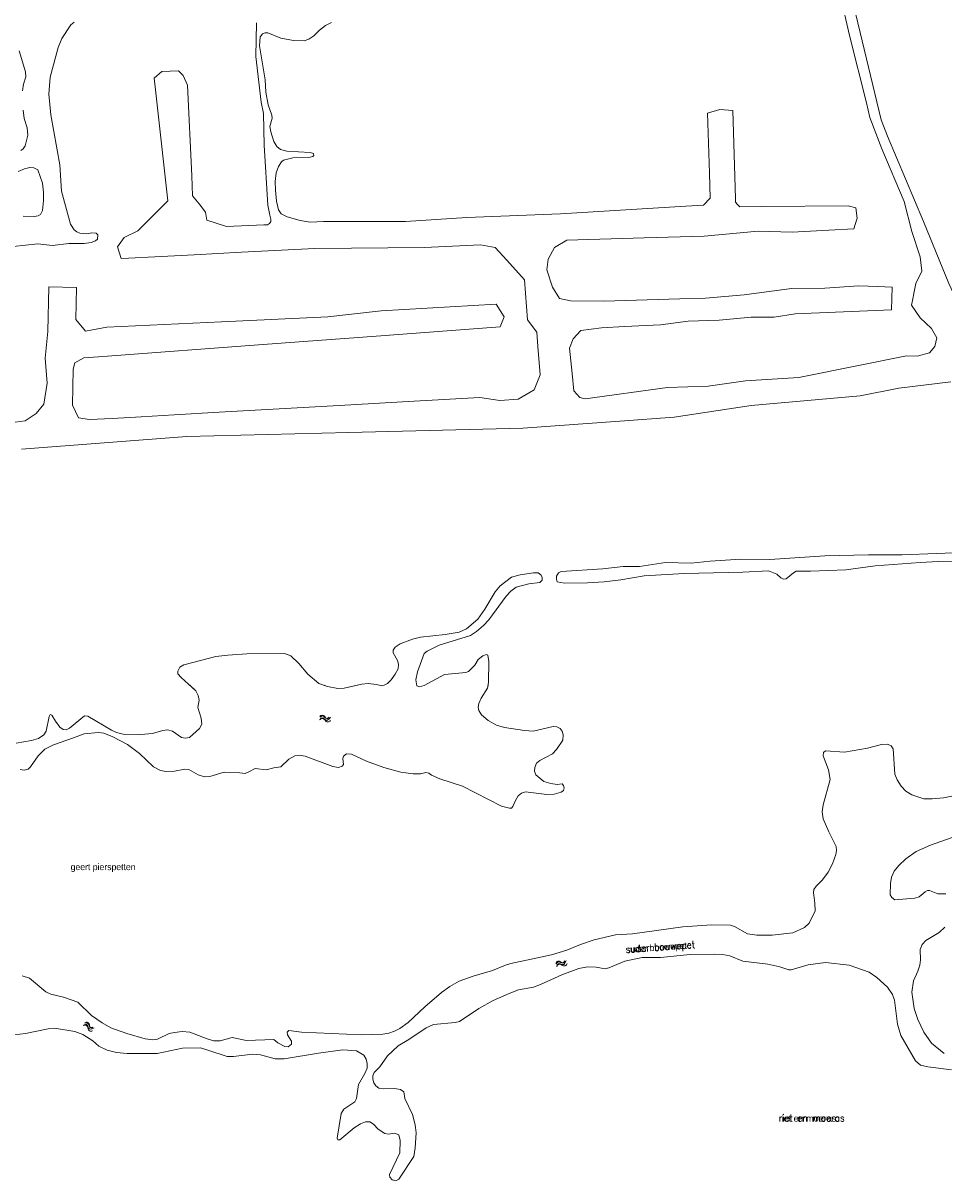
# Model space of a CAD drawing. Header units: metres. Extents: x 189705 to 199106, y 581686 to 588448.
# Tile 38 of 256: x 192396 to 192652, y 583160 to 583483. Entities that reach past the tile are written whole.
import ezdxf

# ---------------------------------------------------------------- set-up
doc = ezdxf.new("R2010")
doc.units = ezdxf.units.M
doc.layers.add('B-WA-OG-GBKN-G', color=7, linetype='Continuous', lineweight=18)
doc.styles.add('Style-Arial', font='arial.ttf')
doc.styles.add('Style-STANDARD', font='STANDARD.shx')
doc.styles.add('Style-WORKING', font='WORKING.shx')

msp = doc.modelspace()

# ---------------------------------------------------------------- linework, layer by layer
at = {"layer": 'B-WA-OG-GBKN-G'}
for p, q in [((192478.673, 583289.472), (192478.98, 583289.74)), ((192478.98, 583289.74), (192479.287, 583289.852)), ((192479.287, 583289.852), (192479.608, 583289.745)), ((192479.608, 583289.745), (192479.921, 583289.484)), ((192480.864, 583289.229), (192481.173, 583289.497)), ((192478.676, 583288.975), (192478.985, 583289.241)), ((192478.985, 583289.241), (192479.294, 583289.351)), ((192479.294, 583289.351), (192479.604, 583289.249)), ((192479.604, 583289.249), (192479.926, 583288.988)), ((192479.921, 583289.484), (192480.235, 583289.224)), ((192479.926, 583288.988), (192480.238, 583288.725)), ((192480.235, 583289.224), (192480.547, 583289.117)), ((192480.238, 583288.725), (192480.55, 583288.619)), ((192480.547, 583289.117), (192480.864, 583289.229)), ((192480.55, 583288.619), (192480.867, 583288.732)), ((192480.867, 583288.732), (192481.176, 583289)), ((192544.473, 583220.759), (192544.669, 583221.117)), ((192544.647, 583220.294), (192544.845, 583220.65)), ((192544.669, 583221.117), (192544.919, 583221.328)), ((192544.845, 583220.65), (192545.098, 583220.86)), ((192544.919, 583221.328), (192545.258, 583221.338)), ((192545.098, 583220.86), (192545.424, 583220.87)), ((192545.258, 583221.338), (192545.641, 583221.201)), ((192545.424, 583220.87), (192545.816, 583220.736)), ((192545.641, 583221.201), (192546.025, 583221.064)), ((192545.816, 583220.736), (192546.2, 583220.597)), ((192546.025, 583221.064), (192546.354, 583221.072)), ((192546.2, 583220.597), (192546.529, 583220.605)), ((192546.354, 583221.072), (192546.614, 583221.286)), ((192546.529, 583220.605), (192546.788, 583220.82)), ((192546.614, 583221.286), (192546.812, 583221.644)), ((192546.788, 583220.82), (192546.986, 583221.178)), ((192412.909, 583203.812), (192413.302, 583203.917)), ((192413.122, 583204.26), (192413.515, 583204.368)), ((192413.302, 583203.917), (192413.629, 583203.881)), ((192413.515, 583204.368), (192413.84, 583204.335)), ((192413.629, 583203.881), (192413.863, 583203.654)), ((192413.84, 583204.335), (192414.083, 583204.099)), ((192413.863, 583203.654), (192414.04, 583203.279)), ((192414.04, 583203.279), (192414.206, 583202.907)), ((192414.083, 583204.099), (192414.251, 583203.728)), ((192414.206, 583202.907), (192414.44, 583202.675)), ((192414.251, 583203.728), (192414.421, 583203.357)), ((192414.421, 583203.357), (192414.655, 583203.125)), ((192414.44, 583202.675), (192414.776, 583202.639)), ((192414.655, 583203.125), (192414.989, 583203.088)), ((192414.776, 583202.639), (192415.17, 583202.746)), ((192414.989, 583203.088), (192415.384, 583203.195))]:
    msp.add_line(p, q, dxfattribs=at)
at = {"layer": 'B-WA-OG-GBKN-G', "flags": 128}
for points in [[(192607.989, 583492.25), (192610.326, 583492.157), (192618.828, 583493.328), (192623.024, 583491.818), (192623.614, 583490.398), (192626.17, 583479.334), (192630.916, 583460.609), (192631.82, 583456.498), (192635.104, 583447.798), (192641.383, 583433.064)], [(192626.145, 583492.615), (192634.972, 583455.822), (192636.691, 583451.283), (192646.737, 583427.521), (192653.787, 583410.25), (192655.144, 583407.461), (192656.856, 583404.674), (192662.091, 583397.072), (192663.829, 583394.234), (192666.101, 583391.194), (192667.094, 583390.334), (192669.381, 583390.037), (192671.386, 583390.247), (192676.459, 583391.914), (192677.271, 583391.968)], [(192415.1, 583424.416), (192413.604, 583424.055), (192411.8, 583424.303), (192410.935, 583424.656), (192410.145, 583425.238), (192409.124, 583426.757), (192406.651, 583435.968), (192406.166, 583443.28), (192403.725, 583457.265), (192403.143, 583463.027), (192403.506, 583467.701), (192405.683, 583475.986), (192406.766, 583478.454), (192409.265, 583482.296), (192410.176, 583483.01)], [(192479.667, 583427.499), (192475.884, 583427.36), (192473.139, 583427.783), (192469.504, 583428.863), (192467.8, 583429.67), (192467.11, 583430.76), (192466.516, 583433.221), (192466.224, 583436.267), (192466.19, 583438.68), (192466.435, 583441.119), (192467.139, 583442.873), (192467.896, 583444.17), (192468.453, 583444.578), (192471.117, 583445.298), (192475.586, 583445.339), (192476.625, 583445.621), (192476.929, 583445.901), (192476.851, 583446.511), (192475.936, 583446.711), (192469.409, 583447.095), (192467.654, 583447.598), (192466.636, 583448.381), (192465.817, 583449.852), (192464.944, 583452.516), (192464.709, 583453.962), (192465.335, 583456.275), (192465.256, 583457.189), (192464.254, 583460.056), (192463.529, 583463.506), (192463.389, 583467.011), (192461.829, 583476.453), (192461.947, 583478.916), (192462.629, 583479.756), (192463.39, 583480.038), (192464.1, 583480.066), (192467.712, 583478.605), (192471.245, 583477.982), (192474.216, 583477.89), (192475.509, 583478.301), (192476.954, 583479.245), (192478.547, 583480.799), (192480.193, 583482.075), (192481.89, 583482.994)], [(192460.992, 583482.874), (192460.825, 583473.452), (192462.22, 583460.811), (192462.892, 583457.613), (192463.129, 583448.751), (192464.082, 583432.095), (192464.652, 583429.303)], [(192394.844, 583475.087), (192396.593, 583469.252), (192396.675, 583467.779), (192396.073, 583465.796), (192395.827, 583463.943)], [(192432.472, 583467.441), (192434.606, 583469.299)], [(192432.837, 583464.17), (192432.472, 583467.441)], [(192434.606, 583469.299), (192436.905, 583469.388)], [(192436.905, 583469.388), (192439.205, 583469.476)], [(192439.205, 583469.476), (192440.531, 583468.15)], [(192440.531, 583468.15), (192441.769, 583465.496)], [(192436.275, 583433.319), (192432.837, 583464.17)], [(192441.769, 583465.496), (192442.919, 583440.29)], [(192395.948, 583458.584), (192396.211, 583456.249), (192397.111, 583453.611), (192397.246, 583451.554), (192396.546, 583448.632), (192395.99, 583447.766), (192395.281, 583447.307)], [(192586.577, 583457.67), (192590.028, 583458.683)], [(192587.125, 583440.976), (192586.577, 583457.67)], [(192590.028, 583458.683), (192593.672, 583458.455)], [(192593.672, 583458.455), (192594.355, 583433.973)], [(192395.962, 583429), (192399.034, 583428.959), (192400.125, 583429.114), (192400.759, 583429.497), (192401.364, 583430.566), (192401.633, 583433.411), (192401.649, 583435.748), (192401.36, 583438.185), (192400.076, 583441.888), (192398.982, 583442.444), (192397.864, 583442.592), (192396.316, 583442.231), (192394.592, 583441.489)], [(192442.919, 583440.29), (192443.174, 583434.706)], [(192587.352, 583434.03), (192587.125, 583440.976)], [(192443.174, 583434.706), (192444.953, 583432.419)], [(192433.367, 583430.385), (192436.275, 583433.319)], [(192444.953, 583432.419), (192446.733, 583430.132)], [(192545.619, 583429.703), (192580.52, 583431.81)], [(192580.52, 583431.81), (192585.44, 583432.107)], [(192585.44, 583432.107), (192587.352, 583434.03)], [(192594.355, 583433.973), (192594.386, 583432.886)], [(192594.386, 583432.886), (192594.982, 583432.265)], [(192594.982, 583432.265), (192595.578, 583431.644)], [(192595.578, 583431.644), (192601.7, 583431.696)], [(192601.7, 583431.696), (192625.782, 583431.898)], [(192625.782, 583431.898), (192627.947, 583431.354)], [(192627.947, 583431.354), (192628.289, 583428.45)], [(192643.491, 583424.713), (192641.383, 583433.064)], [(192427.949, 583424.916), (192433.367, 583430.385)], [(192446.733, 583430.132), (192447.164, 583427.908)], [(192464.652, 583429.303), (192464.96, 583428.212), (192464.938, 583427.577), (192464.559, 583426.967), (192464.002, 583426.609), (192463.012, 583426.606)], [(192502.507, 583427.499), (192519.542, 583428.621)], [(192519.542, 583428.621), (192545.619, 583429.703)], [(192628.289, 583428.45), (192627.72, 583426.685)], [(192424.081, 583423.044), (192427.949, 583424.916)], [(192447.164, 583427.908), (192452.589, 583426.102)], [(192452.589, 583426.102), (192463.012, 583426.606)], [(192479.667, 583427.499), (192502.507, 583427.499)], [(192620.375, 583425.091), (192610.195, 583424.533)], [(192627.328, 583425.473), (192620.375, 583425.091)], [(192627.72, 583426.685), (192627.328, 583425.473)], [(192389.722, 583420.167), (192400.028, 583421.293), (192404.119, 583420.824), (192408.688, 583421.373), (192412.979, 583421.438), (192414.883, 583421.723), (192416.15, 583422.184), (192416.707, 583422.618), (192416.754, 583423.862), (192416.346, 583424.242), (192415.1, 583424.416)], [(192422.224, 583420.479), (192424.081, 583423.044)], [(192547.392, 583422.322), (192543.996, 583420.309)], [(192568.962, 583422.985), (192547.392, 583422.322)], [(192585.644, 583423.497), (192568.962, 583422.985)], [(192600.675, 583424.864), (192585.644, 583423.497)], [(192610.195, 583424.533), (192600.675, 583424.864)], [(192645.867, 583417.708), (192643.491, 583424.713)], [(192423.288, 583417.234), (192422.224, 583420.479)], [(192456.805, 583418.976), (192443.612, 583418.29)], [(192477.235, 583420.037), (192456.805, 583418.976)], [(192507.747, 583420.302), (192477.235, 583420.037)], [(192523.402, 583421.01), (192507.747, 583420.302)], [(192527.46, 583420.301), (192523.402, 583421.01)], [(192530.654, 583416.764), (192527.46, 583420.301)], [(192543.996, 583420.309), (192542.174, 583417.006)], [(192425.289, 583417.338), (192423.288, 583417.234)], [(192432.619, 583417.719), (192425.289, 583417.338)], [(192443.612, 583418.29), (192432.619, 583417.719)], [(192535.607, 583411.281), (192530.654, 583416.764)], [(192542.174, 583417.006), (192541.832, 583414.046)], [(192646.305, 583413.705), (192645.867, 583417.708)], [(192541.832, 583414.046), (192543.427, 583409.263)], [(192644.578, 583410.299), (192646.305, 583413.705)], [(192402.855, 583396.865), (192403.12, 583409.335)], [(192403.12, 583409.335), (192410.805, 583409.172)], [(192410.805, 583409.172), (192410.615, 583400.241)], [(192535.872, 583407.566), (192535.607, 583411.281)], [(192543.427, 583409.263), (192545.356, 583406.077)], [(192596.778, 583407.101), (192609.99, 583408.884)], [(192609.99, 583408.884), (192619.271, 583408.925)], [(192619.271, 583408.925), (192628.755, 583409.654)], [(192628.755, 583409.654), (192633.983, 583409.451)], [(192633.983, 583409.451), (192638.044, 583409.294)], [(192638.044, 583409.294), (192637.799, 583402.981)], [(192644.128, 583407.936), (192644.578, 583410.299)], [(192536.138, 583403.852), (192535.872, 583407.566)], [(192545.356, 583406.077), (192548.421, 583405.44)], [(192557.732, 583405.325), (192578.84, 583405.961)], [(192578.84, 583405.961), (192586.048, 583406.178)], [(192586.048, 583406.178), (192596.778, 583407.101)], [(192643.428, 583404.26), (192643.678, 583405.574)], [(192643.678, 583405.574), (192644.128, 583407.936)], [(192480.803, 583400.999), (192495.719, 583402.702)], [(192495.719, 583402.702), (192527.735, 583404.559)], [(192527.735, 583404.559), (192529.947, 583401.022)], [(192536.403, 583400.137), (192536.138, 583403.852)], [(192548.421, 583405.44), (192557.732, 583405.325)], [(192637.799, 583402.981), (192622.27, 583402.318)], [(192645.805, 583400.695), (192643.428, 583404.26)], [(192410.615, 583400.241), (192413.291, 583397.042)], [(192419.305, 583398.103), (192451.233, 583399.607)], [(192451.233, 583399.607), (192480.803, 583400.999)], [(192529.947, 583401.022), (192528.797, 583398.192)], [(192539.005, 583396.726), (192536.403, 583400.137)], [(192581.216, 583399.765), (192573.475, 583398.793)], [(192589.848, 583400.089), (192581.216, 583399.765)], [(192598.724, 583400.859), (192589.848, 583400.089)], [(192605.168, 583400.859), (192598.724, 583400.859)], [(192610.965, 583401.836), (192605.168, 583400.859)], [(192622.27, 583402.318), (192610.965, 583401.836)], [(192648.995, 583397.693), (192645.805, 583400.695)], [(192402.059, 583389.524), (192402.855, 583396.865)], [(192413.291, 583397.042), (192416.298, 583397.572)], [(192416.298, 583397.572), (192419.305, 583398.103)], [(192528.797, 583398.192), (192493.066, 583395.538)], [(192539.321, 583392.708), (192539.005, 583396.726)], [(192551.346, 583397.171), (192549.138, 583394.821)], [(192557.015, 583397.926), (192551.346, 583397.171)], [(192563.464, 583398.266), (192557.015, 583397.926)], [(192573.475, 583398.793), (192563.464, 583398.266)], [(192650.433, 583395.128), (192648.995, 583397.693)], [(192464.053, 583393.384), (192416.979, 583389.888)], [(192493.066, 583395.538), (192464.053, 583393.384)], [(192539.941, 583384.837), (192539.321, 583392.708)], [(192549.138, 583394.821), (192548.169, 583392.251)], [(192648.432, 583391), (192649.87, 583392.689)], [(192649.87, 583392.689), (192650.433, 583395.128)], [(192402.678, 583382.537), (192402.059, 583389.524)], [(192412.887, 583389.584), (192410.372, 583388.198)], [(192416.979, 583389.888), (192412.887, 583389.584)], [(192548.169, 583392.251), (192548.857, 583385.246)], [(192628.167, 583387.373), (192641.97, 583390.155)], [(192641.97, 583390.155), (192644.992, 583390.062)], [(192644.992, 583390.062), (192648.432, 583391)], [(192409.93, 583386.429), (192409.842, 583381.388)], [(192410.372, 583388.198), (192409.93, 583386.429)], [(192612.029, 583384.12), (192628.167, 583387.373)], [(192538.26, 583380.68), (192539.941, 583384.837)], [(192548.857, 583385.246), (192549.335, 583380.372)], [(192586.76, 583381.681), (192597.143, 583383.182)], [(192597.143, 583383.182), (192612.029, 583384.12)], [(192401.705, 583376.7), (192402.678, 583382.537)], [(192409.842, 583381.388), (192409.753, 583376.346)], [(192533.838, 583378.027), (192538.26, 583380.68)], [(192549.335, 583380.372), (192551.046, 583378.553)], [(192552.547, 583378.178), (192575.439, 583381.305)], [(192575.439, 583381.305), (192586.76, 583381.681)], [(192629.068, 583378.948), (192639.881, 583381.079)], [(192639.881, 583381.079), (192654.404, 583382.894)], [(192399.582, 583374.047), (192401.705, 583376.7)], [(192484.005, 583376.285), (192504.899, 583377.463)], [(192504.899, 583377.463), (192523.135, 583378.49)], [(192523.135, 583378.49), (192528.708, 583377.673)], [(192528.708, 583377.673), (192533.838, 583378.027)], [(192551.046, 583378.553), (192552.547, 583378.178)], [(192598.761, 583376.343), (192629.068, 583378.948)], [(192396.553, 583372), (192399.582, 583374.047)], [(192409.753, 583376.346), (192411.345, 583372.897)], [(192428.856, 583373.178), (192438.045, 583373.696)], [(192438.045, 583373.696), (192450.53, 583374.4)], [(192450.53, 583374.4), (192467.268, 583375.343)], [(192467.268, 583375.343), (192484.005, 583376.285)], [(192577.277, 583373.047), (192598.761, 583376.343)], [(192390.918, 583371.318), (192396.553, 583372)], [(192411.345, 583372.897), (192414.441, 583372.366)], [(192414.441, 583372.366), (192420.72, 583372.72)], [(192420.72, 583372.72), (192428.856, 583373.178)], [(192535.193, 583369.987), (192562.204, 583371.951)], [(192562.204, 583371.951), (192577.277, 583373.047)], [(192395.486, 583364.122), (192441.58, 583367.623)], [(192441.58, 583367.623), (192486.686, 583368.762)], [(192486.686, 583368.762), (192535.193, 583369.987)], [(192669.882, 583332.544), (192650.836, 583332.837), (192645.782, 583332.591), (192633.267, 583331.611), (192625.094, 583330.568), (192615.319, 583330.129), (192611.307, 583330.141), (192610.521, 583329.706), (192608.471, 583328.049), (192607.709, 583327.971), (192607.048, 583328.299), (192605.926, 583329.285), (192603.535, 583330.217), (192596.4, 583329.863), (192580.099, 583329.478), (192568.979, 583328.857), (192562.482, 583327.719), (192557.786, 583327.17), (192553.191, 583326.901), (192546.716, 583326.777), (192544.708, 583327.203), (192544.527, 583327.913), (192544.55, 583328.726), (192545.104, 583329.718), (192545.865, 583330.077), (192557.467, 583330.8), (192563.103, 583331.505), (192567.674, 583331.444), (192574.856, 583332.534), (192582.017, 583332.38), (192587.298, 583332.905), (192595.853, 583333.468), (192603.93, 583333.417), (192619.264, 583334.408), (192631.401, 583334.678), (192640.848, 583334.709), (192659.917, 583335.432)], [(192478.334, 583298.896), (192480.776, 583298.066), (192483.622, 583297.492), (192485.425, 583297.548), (192490.347, 583298.707), (192492.048, 583298.865), (192494.436, 583298.569), (192495.783, 583298.217), (192496.519, 583298.373), (192497.432, 583298.858), (192498.443, 583299.928), (192499.58, 583301.481), (192500.412, 583303.007), (192500.534, 583304.277), (192500.276, 583305.317), (192498.998, 583307.446), (192499.021, 583308.132), (192499.576, 583309.023), (192500.944, 583309.916), (192504.418, 583311.248), (192506.6, 583311.814), (192513.529, 583312.523), (192517.413, 583313.221), (192519.44, 583314.092), (192522.604, 583316.844), (192524.523, 583319.619), (192527.426, 583324.377), (192528.79, 583326.109), (192532.031, 583328.507), (192534.39, 583329.175), (192538.096, 583329.72), (192539.416, 583329.724), (192540.205, 583329.169), (192540.513, 583328.509), (192540.567, 583327.621), (192539.884, 583327.009), (192536.863, 583326.644), (192533.337, 583325.717), (192531.818, 583324.595), (192530.502, 583323.194), (192525.703, 583316.601), (192524.237, 583315.073), (192522.211, 583313.364)], [(192522.211, 583313.364), (192520.615, 583312.267), (192511.814, 583309.52), (192508.468, 583307.884), (192507.709, 583307.272), (192505.824, 583302.11), (192505.351, 583299.9), (192505.636, 583298.276), (192506.348, 583297.947), (192507.693, 583298.308), (192513.344, 583301.399), (192519.259, 583301.952), (192520.019, 583302.26), (192521.765, 583304.017), (192522.698, 583305.57), (192523.989, 583306.59), (192525.029, 583306.974), (192525.386, 583306.772), (192525.697, 583304.97), (192525.618, 583299.18), (192525.294, 583297.553), (192523.578, 583294.83), (192522.898, 583293.33), (192522.749, 583292.263), (192522.931, 583291.375), (192523.622, 583290.158), (192525.481, 583288.59), (192527.848, 583287.277), (192530.008, 583286.65), (192535.599, 583285.779), (192538.062, 583285.584), (192543.593, 583286.949), (192544.61, 583286.825), (192545.526, 583286.345), (192546.112, 583285.636), (192546.345, 583284.621), (192546.275, 583283.097), (192544.558, 583280.476), (192543.369, 583279.304), (192539.872, 583277.464), (192538.961, 583276.673), (192538.482, 583275.529)], [(192404.96, 583288.393), (192406.185, 583286.747), (192407.102, 583286.089), (192407.914, 583286.015), (192408.852, 583286.425), (192413.08, 583289.893), (192414.02, 583289.769), (192420.613, 583285.855), (192421.935, 583285.25), (192423.816, 583284.798), (192428.768, 583284.714), (192431.967, 583284.978), (192434.859, 583285.826), (192436.178, 583286.008), (192437.526, 583285.606), (192440.072, 583283.837), (192441.191, 583283.663), (192442.282, 583283.844), (192445.116, 583286.317), (192445.772, 583287.563), (192445.511, 583289.213), (192444.662, 583292.156), (192444.984, 583294.214), (192444.675, 583295.584), (192444.111, 583296.878), (192439.982, 583300.546), (192439.038, 583301.61), (192439.062, 583302.321), (192439.616, 583303.389), (192440.756, 583304.054), (192449.661, 583306.444), (192452.96, 583306.811), (192458.317, 583307.108), (192468.754, 583307.219), (192470.535, 583306.564), (192472.803, 583304.414), (192475.252, 583301.476), (192478.334, 583298.896)], [(192404.96, 583288.393), (192406.185, 583286.747), (192407.102, 583286.089), (192407.914, 583286.015), (192408.852, 583286.425), (192413.08, 583289.893), (192414.02, 583289.769), (192420.613, 583285.855), (192421.935, 583285.25), (192423.816, 583284.798), (192428.768, 583284.714), (192431.967, 583284.978), (192434.859, 583285.826), (192436.178, 583286.008), (192437.526, 583285.606), (192440.072, 583283.837), (192441.191, 583283.663), (192442.282, 583283.844), (192445.116, 583286.317), (192445.772, 583287.563), (192445.511, 583289.213), (192444.662, 583292.156), (192444.984, 583294.214), (192444.675, 583295.584), (192444.111, 583296.878), (192442.415, 583298.385)], [(192479.838, 583298.385), (192480.776, 583298.066), (192483.622, 583297.492), (192485.425, 583297.548), (192488.978, 583298.385)], [(192495.141, 583298.385), (192495.783, 583298.217), (192496.519, 583298.373), (192496.541, 583298.385)], [(192505.617, 583298.385), (192505.636, 583298.276), (192506.348, 583297.947), (192507.693, 583298.308), (192507.833, 583298.385)], [(192525.46, 583298.385), (192525.294, 583297.553), (192523.578, 583294.83), (192522.898, 583293.33), (192522.749, 583292.263), (192522.931, 583291.375), (192523.622, 583290.158), (192525.481, 583288.59), (192527.848, 583287.277), (192530.008, 583286.65), (192535.599, 583285.779), (192538.062, 583285.584), (192543.593, 583286.949), (192544.61, 583286.825), (192545.526, 583286.345), (192546.112, 583285.636), (192546.345, 583284.621), (192546.275, 583283.097), (192544.558, 583280.476), (192543.369, 583279.304), (192539.872, 583277.464), (192538.961, 583276.673), (192538.482, 583275.529)], [(192639.439, 583272.029), (192640.487, 583270.306), (192641.863, 583268.939), (192643.493, 583267.853), (192646.798, 583266.797), (192649.134, 583266.755), (192652.333, 583267.044), (192668.117, 583270.17), (192670.782, 583270.355), (192673.12, 583270.059), (192679.325, 583267.845), (192683.903, 583266.006), (192686.035, 583265.936), (192695.323, 583267.44), (192698.471, 583267.78), (192699.714, 583268.165), (192700.499, 583268.777), (192700.927, 583269.515), (192700.897, 583271.013), (192697.185, 583285.273), (192694.742, 583293.162), (192693.915, 583298.385)], [(192404.96, 583288.393), (192403.962, 583290.091), (192403.531, 583290.267), (192403.228, 583289.733), (192402.406, 583285.591), (192401.749, 583284.599), (192400.229, 583283.552), (192398.277, 583283.012), (192394.012, 583282.312)], [(192404.96, 583288.393), (192403.962, 583290.091), (192403.531, 583290.267), (192403.228, 583289.733), (192402.406, 583285.591), (192401.749, 583284.599), (192400.229, 583283.552), (192398.277, 583283.012), (192394.012, 583282.312)], [(192395.107, 583274.977), (192396.276, 583274.778), (192397.342, 583275.035), (192398.051, 583275.673), (192400.121, 583278.777), (192401.968, 583280.587), (192404.401, 583281.814), (192409.98, 583283.788)], [(192395.107, 583274.977), (192396.276, 583274.778), (192397.342, 583275.035), (192398.051, 583275.673), (192400.121, 583278.777), (192401.968, 583280.587), (192404.401, 583281.814), (192409.98, 583283.788)], [(192409.98, 583283.788), (192412.948, 583284.839), (192416.983, 583285.258), (192418.457, 583285.085), (192420.95, 583284.028), (192424.995, 583281.908), (192428.332, 583279.404), (192432.257, 583275.634), (192434.267, 583274.625), (192435.766, 583274.351), (192438.102, 583274.434), (192441.021, 583275.002), (192442.087, 583274.956), (192444.683, 583273.44), (192446.488, 583272.913), (192447.961, 583272.943), (192451.969, 583274.15), (192456.337, 583274.038), (192457.786, 583273.865), (192458.85, 583274.249), (192460.573, 583275.245), (192463.673, 583274.849), (192465.804, 583275.415), (192467.708, 583275.701), (192469.985, 583277.79), (192471.657, 583278.71), (192472.824, 583278.892), (192474.476, 583278.669), (192482.233, 583275.774), (192483.834, 583275.449), (192484.797, 583275.833), (192485.201, 583276.343), (192485.018, 583277.967), (192485.192, 583278.679), (192486.028, 583279.342), (192487.451, 583279.194), (192491.598, 583277.227), (192496.404, 583275.491), (192501.183, 583274.212), (192504.588, 583273.715), (192506.645, 583273.697), (192508.167, 583274.057), (192508.955, 583273.958), (192509.693, 583273.377)], [(192409.98, 583283.788), (192412.948, 583284.839), (192416.983, 583285.258), (192418.457, 583285.085), (192420.95, 583284.028), (192424.995, 583281.908), (192428.332, 583279.404), (192432.257, 583275.634), (192434.267, 583274.625), (192435.766, 583274.351), (192438.102, 583274.434), (192441.021, 583275.002), (192442.087, 583274.956), (192444.683, 583273.44), (192446.488, 583272.913), (192447.961, 583272.943), (192451.969, 583274.15), (192456.337, 583274.038), (192457.786, 583273.865), (192458.85, 583274.249), (192460.573, 583275.245), (192463.673, 583274.849), (192465.804, 583275.415), (192467.708, 583275.701), (192469.985, 583277.79), (192471.657, 583278.71), (192472.824, 583278.892), (192474.476, 583278.669), (192482.233, 583275.774), (192483.834, 583275.449), (192484.797, 583275.833), (192485.201, 583276.343), (192485.018, 583277.967), (192485.192, 583278.679), (192486.028, 583279.342), (192487.451, 583279.194), (192491.598, 583277.227), (192496.404, 583275.491), (192501.183, 583274.212), (192504.588, 583273.715), (192506.645, 583273.697), (192508.167, 583274.057), (192508.955, 583273.958), (192509.693, 583273.377)], [(192579.742, 583231.124), (192587.739, 583231.683), (192592.996, 583231.549), (192594.141, 583231.197), (192597.704, 583229.202), (192600.371, 583228.779), (192604.612, 583228.793), (192610.4, 583229.423), (192613.619, 583230.931), (192614.91, 583232.104), (192616.597, 583235.588), (192616.513, 583237.67), (192616.121, 583240.691), (192616.219, 583241.529), (192616.851, 583242.471), (192618.647, 583244.204), (192620.162, 583246.342), (192621.423, 583248.682), (192622.327, 583251.225), (192622.475, 583252.394), (192622.394, 583253.46), (192620.347, 583257.618), (192618.809, 583261.219), (192618.523, 583263.174), (192618.821, 583265.079), (192620.723, 583272.119), (192620.281, 583274.836), (192618.818, 583278.716), (192618.865, 583279.63), (192619.423, 583280.115), (192624.706, 583279.752), (192631.127, 583280.89), (192635.084, 583281.919), (192636.709, 583281.95), (192637.701, 583281.547), (192638.262, 583280.736), (192638.798, 583273.652), (192639.439, 583272.029)], [(192579.742, 583231.124), (192587.739, 583231.683), (192592.996, 583231.549), (192594.141, 583231.197), (192597.704, 583229.202), (192600.371, 583228.779), (192604.612, 583228.793), (192610.4, 583229.423), (192613.619, 583230.931), (192614.91, 583232.104), (192616.597, 583235.588), (192616.513, 583237.67), (192616.121, 583240.691), (192616.219, 583241.529), (192616.851, 583242.471), (192618.647, 583244.204), (192620.162, 583246.342), (192621.423, 583248.682), (192622.327, 583251.225), (192622.475, 583252.394), (192622.394, 583253.46), (192620.347, 583257.618), (192618.809, 583261.219), (192618.523, 583263.174), (192618.821, 583265.079), (192620.723, 583272.119), (192620.281, 583274.836), (192618.818, 583278.716), (192618.865, 583279.63), (192619.423, 583280.115), (192624.706, 583279.752), (192631.127, 583280.89), (192635.084, 583281.919), (192636.709, 583281.95), (192637.701, 583281.547), (192638.262, 583280.736), (192638.798, 583273.652), (192639.439, 583272.029)], [(192509.693, 583273.377), (192512.034, 583272.343), (192518.365, 583270.333), (192529.205, 583264.757), (192531.391, 583264.129), (192532.025, 583264.207), (192532.404, 583264.589), (192533.084, 583266.318), (192533.815, 583267.616), (192534.803, 583268.381), (192535.918, 583268.715), (192541.813, 583267.997), (192543.92, 583268.081), (192545.848, 583268.596), (192546.456, 583269.055), (192546.63, 583269.816), (192546.501, 583270.477), (192546.119, 583270.907), (192544.748, 583270.75), (192542.919, 583271.023), (192541.037, 583271.576), (192538.77, 583273.447), (192538.385, 583274.437), (192538.482, 583275.529)], [(192509.693, 583273.377), (192512.034, 583272.343), (192518.365, 583270.333), (192529.205, 583264.757), (192531.391, 583264.129), (192532.025, 583264.207), (192532.404, 583264.589), (192533.084, 583266.318), (192533.815, 583267.616), (192534.803, 583268.381), (192535.918, 583268.715), (192541.813, 583267.997), (192543.92, 583268.081), (192545.848, 583268.596), (192546.456, 583269.055), (192546.63, 583269.816), (192546.501, 583270.477), (192546.119, 583270.907), (192544.748, 583270.75), (192542.919, 583271.023), (192541.037, 583271.576), (192538.77, 583273.447), (192538.385, 583274.437), (192538.482, 583275.529)], [(192639.439, 583272.029), (192640.487, 583270.306), (192641.863, 583268.939), (192643.493, 583267.853), (192646.798, 583266.797), (192649.134, 583266.755), (192652.333, 583267.044), (192668.117, 583270.17)], [(192662.624, 583258.799), (192648.676, 583253.903), (192644.747, 583252.138), (192641.784, 583250.02), (192639.836, 583248.185), (192638.547, 583246.606), (192637.842, 583244.979), (192637.569, 583243.175), (192637.429, 583240.025), (192637.889, 583239.316), (192638.73, 583238.608), (192644.315, 583239.134), (192645.583, 583239.443), (192647.177, 583240.871), (192647.862, 583241.228), (192648.421, 583241.23), (192650.735, 583240.273), (192652.995, 583240.306)], [(192662.624, 583258.799), (192648.676, 583253.903), (192644.747, 583252.138), (192641.784, 583250.02), (192639.836, 583248.185), (192638.547, 583246.606), (192637.842, 583244.979), (192637.569, 583243.175), (192637.429, 583240.025), (192637.889, 583239.316), (192638.73, 583238.608), (192644.315, 583239.134), (192645.583, 583239.443), (192647.177, 583240.871), (192647.862, 583241.228), (192648.421, 583241.23), (192650.735, 583240.273), (192652.995, 583240.306)], [(192438.129, 583201.679), (192440.261, 583201.94), (192442.395, 583201.82), (192447.253, 583199.906), (192449.058, 583199.404), (192450.81, 583199.359), (192454.158, 583200.284), (192458.174, 583199.434), (192465.792, 583199.713), (192466.887, 583198.802), (192468.897, 583197.794), (192469.811, 583197.746), (192470.723, 583198.409), (192470.668, 583199.247), (192469.646, 583201.046), (192469.517, 583201.783), (192469.946, 583202.266), (192473.529, 583201.821), (192490.19, 583201.038), (192496.132, 583201.236), (192497.781, 583201.52), (192499.379, 583202.085), (192500.874, 583202.852), (192503.205, 583204.485), (192507.885, 583208.868), (192512.466, 583212.87), (192514.847, 583214.528), (192517.38, 583216.01), (192521.286, 583217.394), (192526.714, 583218.961), (192530.365, 583220.446), (192531.812, 583220.883), (192543.179, 583223.333), (192547.414, 583224.667), (192551.217, 583226.229), (192555.022, 583227.512), (192560.933, 583228.902), (192565.655, 583229.197), (192579.742, 583231.124)], [(192438.129, 583201.679), (192440.261, 583201.94), (192442.395, 583201.82), (192447.253, 583199.906), (192449.058, 583199.404), (192450.81, 583199.359), (192454.158, 583200.284), (192458.174, 583199.434), (192465.792, 583199.713), (192466.887, 583198.802), (192468.897, 583197.794), (192469.811, 583197.746), (192470.723, 583198.409), (192470.668, 583199.247), (192469.646, 583201.046), (192469.517, 583201.783), (192469.946, 583202.266), (192473.529, 583201.821), (192490.19, 583201.038), (192496.132, 583201.236), (192497.781, 583201.52), (192499.379, 583202.085), (192500.874, 583202.852), (192503.205, 583204.485), (192507.885, 583208.868), (192512.466, 583212.87), (192514.847, 583214.528), (192517.38, 583216.01), (192521.286, 583217.394), (192526.714, 583218.961), (192530.365, 583220.446), (192531.812, 583220.883), (192543.179, 583223.333), (192547.414, 583224.667), (192551.217, 583226.229), (192555.022, 583227.512), (192560.933, 583228.902), (192565.655, 583229.197), (192579.742, 583231.124)], [(192652.726, 583231.01), (192651.157, 583229.532), (192647.356, 583227.335), (192646.345, 583226.24), (192645.792, 583224.766), (192645.93, 583221.947), (192645.707, 583220.448), (192645.13, 583218.745), (192643.947, 583216.125), (192643.527, 583212.974), (192644.128, 583208.405), (192645.156, 583205.286), (192646.846, 583201.761), (192648.991, 583198.695), (192652.506, 583195.812)], [(192652.726, 583231.01), (192651.157, 583229.532), (192647.356, 583227.335), (192646.345, 583226.24), (192645.792, 583224.766), (192645.93, 583221.947), (192645.707, 583220.448), (192645.13, 583218.745), (192643.947, 583216.125), (192643.527, 583212.974), (192644.128, 583208.405), (192645.156, 583205.286), (192646.846, 583201.761), (192648.991, 583198.695), (192652.506, 583195.812)], [(192581.727, 583223.384), (192573.452, 583222.57), (192568.424, 583222.604), (192563.552, 583221.521), (192559.115, 583219.678), (192558.126, 583219.421), (192555.559, 583219.92), (192553.146, 583220.013), (192550.71, 583219.548), (192546.044, 583217.781), (192540.036, 583215.044), (192538.109, 583214.351), (192533.947, 583213.576), (192531.31, 583212.602), (192526.848, 583210.581), (192522.921, 583208.359), (192517.551, 583204.735), (192516.308, 583204.477), (192510.266, 583203.924), (192508.212, 583203.028), (192503.35, 583199.711), (192500.436, 583197.999), (192497.5, 583195.221), (192495.278, 583192.142), (192493.786, 583190.562), (192493.409, 583189.621), (192493.413, 583188.682), (192493.644, 583187.718), (192494.181, 583186.855), (192495.072, 583186.173), (192496.419, 583186), (192499.365, 583186.112), (192501.118, 583185.786), (192502.034, 583185.129), (192502.295, 583183.327), (192504.421, 583178.839), (192505.194, 583175.947), (192505.481, 583173.714), (192505.192, 583169.573), (192504.796, 583167.134), (192500.605, 583160.847), (192499.819, 583160.388), (192498.752, 583160.689), (192498.089, 583161.423), (192498.035, 583162.109)], [(192581.727, 583223.384), (192573.452, 583222.57), (192568.424, 583222.604), (192563.552, 583221.521), (192559.115, 583219.678), (192558.126, 583219.421), (192555.559, 583219.92), (192553.146, 583220.013), (192550.71, 583219.548), (192546.044, 583217.781), (192540.036, 583215.044), (192538.109, 583214.351), (192533.947, 583213.576), (192531.31, 583212.602), (192526.848, 583210.581), (192522.921, 583208.359), (192517.551, 583204.735), (192516.308, 583204.477), (192510.266, 583203.924), (192508.212, 583203.028), (192503.35, 583199.711), (192500.436, 583197.999), (192497.5, 583195.221), (192495.278, 583192.142), (192493.786, 583190.562), (192493.409, 583189.621), (192493.413, 583188.682), (192493.644, 583187.718), (192494.181, 583186.855), (192495.072, 583186.173), (192496.419, 583186), (192499.365, 583186.112), (192501.118, 583185.786), (192502.034, 583185.129), (192502.295, 583183.327), (192504.421, 583178.839), (192505.194, 583175.947), (192505.481, 583173.714), (192505.192, 583169.573), (192504.796, 583167.134), (192500.605, 583160.847), (192499.819, 583160.388), (192498.752, 583160.689), (192498.089, 583161.423), (192498.035, 583162.109)], [(192581.727, 583223.384), (192588.481, 583223.509), (192590.768, 583223.414), (192592.775, 583223.066), (192596.438, 583221.554), (192603.399, 583220.714), (192606.728, 583219.938), (192609.194, 583219.158), (192609.932, 583219.111), (192614.624, 583220.497), (192619.421, 583221.198), (192626.052, 583220.484), (192631.57, 583218.471), (192633.785, 583217.031), (192636.741, 583214.349), (192638.145, 583212.296), (192638.659, 583210.724), (192639.549, 583203.972), (192640.399, 583200.851), (192644.49, 583193.779), (192645.916, 583192.616), (192647.924, 583192.115), (192654.504, 583191.324)], [(192581.727, 583223.384), (192588.481, 583223.509), (192590.768, 583223.414), (192592.775, 583223.066), (192596.438, 583221.554), (192603.399, 583220.714), (192606.728, 583219.938), (192609.194, 583219.158), (192609.932, 583219.111), (192614.624, 583220.497), (192619.421, 583221.198), (192626.052, 583220.484), (192631.57, 583218.471), (192633.785, 583217.031), (192636.741, 583214.349), (192638.145, 583212.296), (192638.659, 583210.724), (192639.549, 583203.972), (192640.399, 583200.851), (192644.49, 583193.779), (192645.916, 583192.616), (192647.924, 583192.115), (192654.504, 583191.324)], [(192395.735, 583217.46), (192397.694, 583216.832), (192402.253, 583213.038), (192403.678, 583212.407), (192407.186, 583211.505), (192411.204, 583210.172), (192414.976, 583206.401), (192417.955, 583204.405), (192420.373, 583203.042), (192424.848, 583201.43), (192429.958, 583199.949), (192432.118, 583199.678), (192433.388, 583199.885), (192436.683, 583201.394), (192438.129, 583201.679)], [(192395.735, 583217.46), (192397.694, 583216.832), (192402.253, 583213.038), (192403.678, 583212.407), (192407.186, 583211.505), (192411.204, 583210.172), (192414.976, 583206.401), (192417.955, 583204.405), (192420.373, 583203.042), (192424.848, 583201.43), (192429.958, 583199.949), (192432.118, 583199.678), (192433.388, 583199.885), (192436.683, 583201.394), (192438.129, 583201.679)], [(192393.438, 583201.047), (192396.635, 583201.439), (192402.979, 583202.704), (192404.731, 583202.888), (192410.321, 583201.967), (192412.584, 583201.162), (192415.359, 583199.368), (192417.092, 583197.926), (192419.356, 583196.765), (192421.924, 583196.139), (192424.946, 583195.845), (192433.301, 583195.872), (192440.356, 583197.318), (192445.357, 583197.385), (192447.417, 583196.782)], [(192393.438, 583201.047), (192396.635, 583201.439), (192402.979, 583202.704), (192404.731, 583202.888), (192410.321, 583201.967), (192412.584, 583201.162), (192415.359, 583199.368), (192417.092, 583197.926), (192419.356, 583196.765), (192421.924, 583196.139), (192424.946, 583195.845), (192433.301, 583195.872), (192440.356, 583197.318), (192445.357, 583197.385), (192447.417, 583196.782)], [(192447.417, 583196.782), (192452.781, 583195.048), (192454.535, 583195.028), (192459.839, 583195.707), (192462.049, 583195.511), (192466.167, 583194.407), (192468.656, 583194.364), (192478.223, 583195.945), (192485.051, 583196.882), (192488.861, 583196.59), (192490.846, 583195.428), (192491.511, 583194.288), (192491.796, 583193.07), (192491.75, 583191.749), (192491.146, 583190.274), (192489.405, 583187.196), (192488.862, 583183.359), (192488.332, 583182.418), (192485.293, 583180.325), (192484.586, 583179.154), (192483.394, 583172.268), (192483.65, 583171.787), (192484.157, 583171.84), (192488.132, 583175.179), (192489.93, 583176.303), (192491.35, 583176.866), (192492.543, 583176.794), (192493.562, 583176.213), (192494.837, 583174.77), (192496.67, 583173.531), (192497.712, 583173.383), (192499.386, 583173.667), (192500.582, 583173.24), (192500.969, 583171.616), (192500.932, 583168.214), (192498.035, 583162.109)], [(192447.417, 583196.782), (192452.781, 583195.048), (192454.535, 583195.028), (192459.839, 583195.707), (192462.049, 583195.511), (192466.167, 583194.407), (192468.656, 583194.364), (192478.223, 583195.945), (192485.051, 583196.882), (192488.861, 583196.59), (192490.846, 583195.428), (192491.511, 583194.288), (192491.796, 583193.07), (192491.75, 583191.749), (192491.146, 583190.274), (192489.405, 583187.196), (192488.862, 583183.359), (192488.332, 583182.418), (192485.293, 583180.325), (192484.586, 583179.154), (192483.394, 583172.268), (192483.65, 583171.787), (192484.157, 583171.84), (192488.132, 583175.179), (192489.93, 583176.303), (192491.35, 583176.866), (192492.543, 583176.794), (192493.562, 583176.213), (192494.837, 583174.77), (192496.67, 583173.531), (192497.712, 583173.383), (192499.386, 583173.667), (192500.582, 583173.24), (192500.969, 583171.616), (192500.932, 583168.214), (192498.035, 583162.109)]]:
    msp.add_lwpolyline(points, dxfattribs=at)
at = {"layer": 'B-WA-OG-GBKN-G', "extrusion": (0, 0, -1)}
for centre, start, end in [((-192479.327, 583289.186), 30.70887, 154.56389), ((-192479.285, 583288.287), 30.70887, 154.56389), ((-192545.185, 583220.716), 10.56129, 134.41632), ((-192545.456, 583219.858), 10.56129, 134.41632), ((-192413.158, 583202.927), 56.50911, 180.36414), ((-192413.586, 583203.719), 56.50911, 180.36414)]:
    msp.add_arc(centre, 0.85, start, end, dxfattribs=at)
at = {"layer": 'B-WA-OG-GBKN-G'}
for centre, start, end in [((192480.862, 583289.917), 205.4361, 329.29112), ((192480.82, 583289.018), 205.4361, 329.29112), ((192546.375, 583221.931), 225.58368, 349.4387), ((192546.646, 583221.072), 225.58368, 349.4387), ((192414.858, 583202.917), 179.63585, 303.49088), ((192415.286, 583203.708), 179.63585, 303.49088)]:
    msp.add_arc(centre, 0.85, start, end, dxfattribs=at)

# ---------------------------------------------------------------- texts
for s, height, style, p in [('geert pierspetten', 1.8, 'Style-WORKING', (192409.208, 583246.912)), ('riet en moeras', 1.8, 'Style-Arial', (192606.385, 583176.893)), ('riet en moeras', 2, 'Style-STANDARD', (192606.385, 583176.893))]:
    msp.add_text(s, height=height, dxfattribs=dict(at, style=style)).set_placement(p)
for height, rotation, style in [(1.8, 4.07067, 'Style-WORKING'), (2, 4.07336, 'Style-STANDARD')]:
    msp.add_text('suder bouwepet', height=height, rotation=rotation, dxfattribs=dict(at, style=style)).set_placement((192563.854, 583223.856))

doc.saveas('drawing.dxf')
